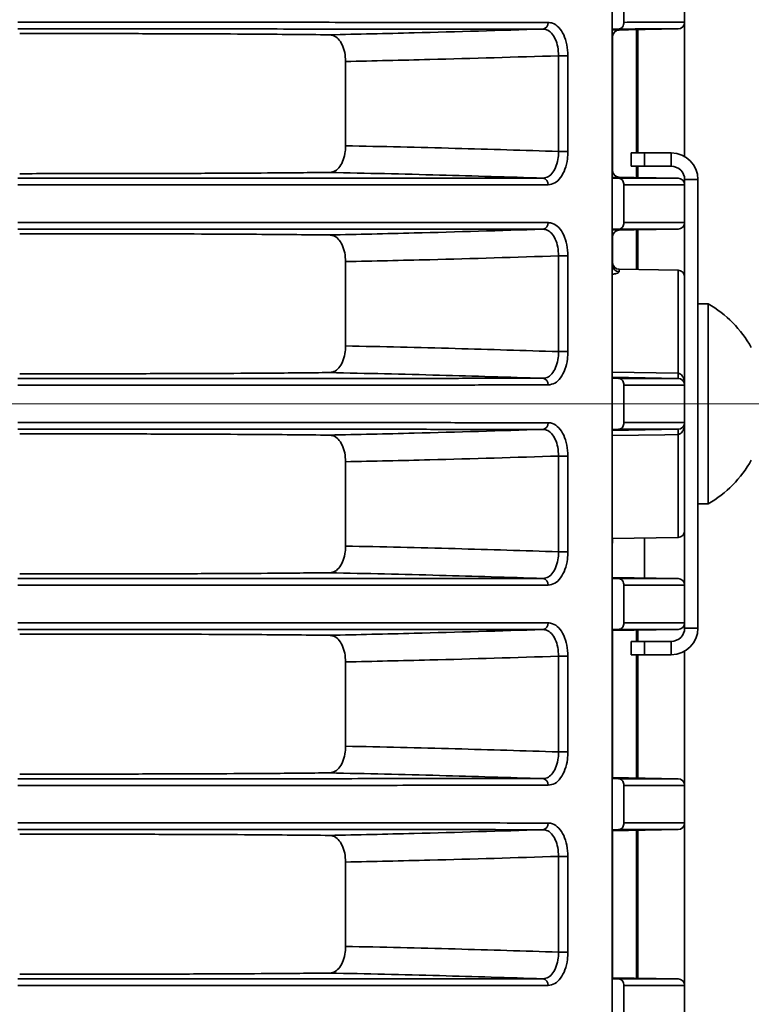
# Model space of a CAD drawing. Header units: millimetres. Extents: x 0 to 1118, y 0 to 864.
# Tile 245 of 250: x 1049 to 1056, y 491 to 501. Entities that reach past the tile are written whole.
import ezdxf

# ---------------------------------------------------------------- set-up
doc = ezdxf.new("R2010")
doc.units = ezdxf.units.MM
doc.styles.add('SLDTEXTSTYLE0', font='TXT', dxfattribs={"width": 0.605})
doc.dimstyles.new('SLDDIMSTYLE3', dxfattribs={"dimtxt": 4.233333, "dimasz": 4.572, "dimexe": 0, "dimexo": 0.0625, "dimgap": 1.058333, "dimtad": 0, "dimtih": 1, "dimtoh": 1, "dimdec": 1, "dimlfac": 4, "dimrnd": 1e-09, "dimzin": 4, "dimdsep": 46, "dimtxsty": 'SLDTEXTSTYLE0', "dimsah": 1, "dimcen": 0.09, "dimadec": 0, "dimazin": 1, "dimtfac": 1, "dimtofl": 0, "dimtmove": 0, "dimatfit": 3, "dimfxl": 1, "dimfrac": 2, "dimtolj": 1, "dimtzin": 12, "dimarcsym": 0})

# ---------------------------------------------------------------- blocks, each defined once
blk = doc.blocks.new('_D_21')
at = {"color": 7, "linetype": 'Continuous', "lineweight": 0}
for p, q in [((934.9372, 497.0242), (1079.5403, 497.0242)), ((1077.9401, 497.0242), (1077.9401, 476.8678)), ((1085.5395, 475.8977), (1084.0843, 475.8977)), ((1084.0843, 475.8977), (1084.0843, 469.4007)), ((1093.624, 475.8977), (1095.0792, 475.8977)), ((1095.0792, 475.8977), (1095.0792, 469.4007)), ((1084.0843, 469.4007), (1085.5395, 469.4007)), ((1095.0792, 469.4007), (1093.624, 469.4007)), ((1077.9401, 448.2742), (1077.9401, 468.4306)), ((934.9372, 448.2742), (1079.5403, 448.2742))]:
    blk.add_line(p, q, dxfattribs=at)
at = {"color": 7, "linetype": 'Continuous', "lineweight": 18}
for points in [[(1077.9401, 497.0242), (1077.1781, 492.4522), (1078.7021, 492.4522)], [(1077.9401, 448.2742), (1078.7021, 452.8462), (1077.1781, 452.8462)]]:
    blk.add_solid(points, dxfattribs=at)
at = {"color": 7, "linetype": 'Continuous', "lineweight": 18, "char_height": 4.23333, "attachment_point": 1, "style": 'SLDTEXTSTYLE0'}
for s, insert in [('3X', (1059.3458, 474.8578)), ('195.0', (1068.077, 474.8578)), ('7.7', (1085.5395, 474.8578))]:
    blk.add_mtext(s, dxfattribs=dict(at, insert=insert))

msp = doc.modelspace()

# ---------------------------------------------------------------- linework, layer by layer
at = {"color": 7, "linetype": 'Continuous', "lineweight": 35}
for p, q in [((1054.5332, 501.7867), (1054.5332, 445.8492)), ((1054.6434, 500.598), (1054.6434, 501.7867)), ((1055.212, 501.7867), (1055.212, 500.5981)), ((1055.212, 499.3407), (1055.212, 500.5981)), ((1055.1506, 500.5356), (1054.5332, 500.5248)), ((1054.5923, 500.5355), (1054.5332, 500.5342)), ((1054.7614, 499.3742), (1054.7614, 500.5288)), ((1054.7745, 499.3742), (1054.7745, 500.5291)), ((1054.537, 500.4635), (1054.5332, 500.4634)), ((1054.537, 500.4635), (1054.537, 499.2099)), ((1052.0339, 499.442), (1052.0339, 500.2314)), ((1054.1177, 500.2849), (1054.0303, 500.2849)), ((1054.0303, 499.3884), (1054.0303, 500.2849)), ((1054.1177, 500.2849), (1054.1177, 499.3884)), ((1054.1177, 499.3884), (1054.0303, 499.3884)), ((1054.712, 499.2492), (1054.712, 499.3742)), ((1054.712, 499.3742), (1054.837, 499.3742)), ((1054.837, 499.3742), (1054.837, 499.2492)), ((1054.837, 499.3742), (1055.087, 499.3742)), ((1055.087, 499.2492), (1055.087, 499.3742)), ((1054.537, 499.2099), (1054.5332, 499.21)), ((1054.837, 499.2492), (1054.712, 499.2492)), ((1054.7614, 499.1446), (1054.7614, 499.2492)), ((1054.7745, 499.1443), (1054.7745, 499.2492)), ((1054.837, 499.2492), (1055.087, 499.2492)), ((1054.5332, 499.1485), (1055.1506, 499.1378)), ((1054.5332, 499.1392), (1054.5923, 499.1379)), ((1055.337, 499.1242), (1055.212, 499.1242)), ((1055.212, 499.1242), (1055.212, 499.0753)), ((1055.337, 499.1242), (1055.337, 494.9242)), ((1054.6434, 498.723), (1054.6434, 499.0754)), ((1055.212, 499.0753), (1055.212, 498.7231)), ((1055.212, 498.7231), (1055.212, 498.2128)), ((1055.1506, 498.6606), (1054.5332, 498.6498)), ((1054.5923, 498.6605), (1054.5332, 498.6592)), ((1054.7614, 498.2821), (1054.7614, 498.6538)), ((1054.7745, 498.2818), (1054.7745, 498.6541)), ((1054.5332, 498.5884), (1054.537, 498.5885)), ((1054.537, 498.5885), (1054.537, 498.3234)), ((1052.0339, 497.567), (1052.0339, 498.3564)), ((1054.0303, 498.4099), (1054.1177, 498.4099)), ((1054.0303, 497.5134), (1054.0303, 498.4099)), ((1054.1177, 498.4099), (1054.1177, 497.5134)), ((1055.1506, 498.2753), (1054.5984, 498.2849)), ((1054.5984, 498.2849), (1054.5984, 498.262)), ((1055.1506, 497.3109), (1055.1506, 498.2753)), ((1055.212, 498.2128), (1055.212, 497.2003)), ((1055.432, 497.9617), (1055.337, 497.9617)), ((1055.432, 496.0867), (1055.432, 497.9617)), ((1054.0303, 497.5134), (1054.1177, 497.5134)), ((1054.5332, 497.3213), (1055.1506, 497.3109)), ((1054.5332, 497.2735), (1055.1506, 497.2628)), ((1054.5332, 497.2642), (1054.5923, 497.2629)), ((1054.6434, 496.848), (1054.6434, 497.2004)), ((1055.212, 497.2003), (1055.212, 496.8481)), ((1055.1506, 496.7856), (1054.5332, 496.7748)), ((1054.5923, 496.7855), (1054.5332, 496.7842)), ((1055.212, 496.8481), (1055.212, 495.8356)), ((1055.1506, 495.7731), (1055.1506, 496.7375)), ((1054.1177, 496.5349), (1054.0303, 496.5349)), ((1054.0303, 495.6384), (1054.0303, 496.5349)), ((1054.1177, 496.5349), (1054.1177, 495.6384)), ((1052.0339, 495.692), (1052.0339, 496.4814)), ((1055.337, 496.0867), (1055.432, 496.0867)), ((1054.5332, 495.7623), (1055.1506, 495.7731)), ((1054.837, 495.7677), (1054.837, 495.3932)), ((1055.212, 495.3253), (1055.212, 495.8356)), ((1054.5332, 495.7365), (1054.537, 495.7365)), ((1054.537, 495.7624), (1054.537, 495.7365)), ((1054.1177, 495.6384), (1054.0303, 495.6384)), ((1054.5332, 495.3985), (1055.1506, 495.3878)), ((1054.5332, 495.3892), (1054.5923, 495.3879)), ((1054.6434, 494.973), (1054.6434, 495.3254)), ((1055.212, 495.3253), (1055.212, 494.9731)), ((1055.212, 494.9731), (1055.212, 494.9242)), ((1055.1506, 494.9106), (1054.5332, 494.8998)), ((1054.5923, 494.9105), (1054.5332, 494.9092)), ((1054.537, 494.8999), (1054.537, 493.5235)), ((1054.7614, 494.7992), (1054.7614, 494.9038)), ((1054.7745, 494.7992), (1054.7745, 494.9041)), ((1055.212, 494.9242), (1055.337, 494.9242)), ((1054.712, 494.6742), (1054.712, 494.7992)), ((1054.712, 494.7992), (1054.837, 494.7992)), ((1054.837, 494.7992), (1054.837, 494.6742)), ((1055.087, 494.7992), (1054.837, 494.7992)), ((1055.087, 494.6742), (1055.087, 494.7992)), ((1054.0303, 494.6599), (1054.1177, 494.6599)), ((1054.0303, 493.7634), (1054.0303, 494.6599)), ((1054.1177, 494.6599), (1054.1177, 493.7634)), ((1054.837, 494.6742), (1054.712, 494.6742)), ((1054.7614, 493.5196), (1054.7614, 494.6742)), ((1054.7745, 493.5193), (1054.7745, 494.6742)), ((1055.087, 494.6742), (1054.837, 494.6742)), ((1055.212, 493.4503), (1055.212, 494.7077)), ((1052.0339, 493.817), (1052.0339, 494.6064)), ((1054.0303, 493.7634), (1054.1177, 493.7634)), ((1054.5332, 493.5235), (1055.1506, 493.5128)), ((1054.5332, 493.5142), (1054.5923, 493.5129)), ((1054.6434, 493.098), (1054.6434, 493.4504)), ((1055.212, 493.4503), (1055.212, 493.0981)), ((1055.212, 491.5753), (1055.212, 493.0981)), ((1055.1506, 493.0356), (1054.5332, 493.0248)), ((1054.5923, 493.0355), (1054.5332, 493.0342)), ((1054.537, 493.0249), (1054.537, 491.6485)), ((1054.7614, 491.6446), (1054.7614, 493.0288)), ((1054.7745, 491.6443), (1054.7745, 493.0291)), ((1052.0339, 491.942), (1052.0339, 492.7314)), ((1054.0303, 492.7849), (1054.1177, 492.7849)), ((1054.0303, 491.8884), (1054.0303, 492.7849)), ((1054.1177, 492.7849), (1054.1177, 491.8884)), ((1054.0303, 491.8884), (1054.1177, 491.8884)), ((1054.5332, 491.6485), (1055.1506, 491.6378)), ((1054.5332, 491.6392), (1054.5923, 491.6379)), ((1054.6434, 491.223), (1054.6434, 491.5754)), ((1055.212, 491.5753), (1055.212, 491.2231))]:
    msp.add_line(p, q, dxfattribs=at)
at = {"color": 7, "linetype": 'Continuous', "lineweight": 35, "flags": 128}
for points in [[(1055.1506, 496.7375), (1055.0257, 496.7354), (1054.5332, 496.7271)], [(1054.5332, 495.7149), (1054.5359, 495.7245), (1054.537, 495.7365)]]:
    msp.add_lwpolyline(points, dxfattribs=at)
at = {"color": 7, "linetype": 'Continuous', "lineweight": 35}
for centre, radius, start, end in [((1053.8756, 500.5919), 0.0577, 279.0857, 5.47862), ((1055.1495, 500.5981), 0.0625, 271, 0), ((1054.5995, 500.4635), 0.0625, 91, 180), ((1055.087, 499.1242), 0.25, 0, 90), ((1054.5995, 499.2099), 0.0625, 180, 269), ((1055.087, 499.1242), 0.125, 0, 90), ((1053.8756, 499.0815), 0.0577, 354.52138, 80.9143), ((1055.1495, 499.0753), 0.0625, 0, 89), ((1053.8756, 498.7169), 0.0577, 279.0857, 5.47862), ((1055.1495, 498.7231), 0.0625, 271, 0), ((1054.5995, 498.5885), 0.0625, 91, 180), ((1054.5995, 498.3474), 0.0625, 180, 269), ((1054.599, 498.3239), 0.0619, 180.51784, 269.53264), ((1055.1495, 498.2128), 0.0625, 0, 89), ((1054.8933, 497.0242), 1.0812, 29.2162, 60.11785), ((1053.8756, 497.2065), 0.0577, 354.52138, 80.9143), ((1055.9414, 497.2869), 0.7912, 178.25558, 181.74442), ((1055.1495, 497.2003), 0.0625, 0, 89), ((1053.8756, 496.8419), 0.0577, 279.0857, 5.47862), ((1055.9414, 496.7615), 0.7912, 178.25558, 181.74442), ((1055.1495, 496.8481), 0.0625, 271, 0), ((1054.8933, 497.0242), 1.0813, 299.88215, 330.7838), ((1055.1495, 495.8356), 0.0625, 271, 0), ((1053.8756, 495.3315), 0.0577, 354.52138, 80.9143), ((1055.1495, 495.3253), 0.0625, 0, 89), ((1053.8756, 494.9669), 0.0577, 279.0857, 5.47862), ((1055.1495, 494.9731), 0.0625, 271, 0), ((1055.087, 494.9242), 0.125, 270, 0), ((1055.087, 494.9242), 0.25, 270, 0), ((1053.8756, 493.4565), 0.0577, 354.52138, 80.9143), ((1055.1495, 493.4503), 0.0625, 0, 89), ((1053.8756, 493.0919), 0.0577, 279.0857, 5.47862), ((1055.1495, 493.0981), 0.0625, 271, 0), ((1053.8756, 491.5815), 0.0577, 354.52138, 80.9143), ((1055.1495, 491.5753), 0.0625, 360, 89)]:
    msp.add_arc(centre, radius, start, end, dxfattribs=at)
for points, knots in [([(1048.962, 500.5981), (1049.3011, 500.5981), (1049.9886, 500.5981), (1050.9948, 500.5981), (1051.9613, 500.598), (1052.7679, 500.5979), (1053.4309, 500.5977), (1053.7647, 500.5975), (1053.933, 500.5974)], [0, 0, 0, 0, 0.176962, 0.35883, 0.539613, 0.725638, 0.861726, 1, 1, 1, 1]), ([(1053.933, 500.5974), (1053.947, 500.5959), (1053.9822, 500.5921), (1054.0344, 500.5549), (1054.0807, 500.4843), (1054.1118, 500.3905), (1054.1157, 500.3201), (1054.1177, 500.2849)], [0, 0, 0, 0, 0.141134, 0.356492, 0.571563, 0.786006, 1, 1, 1, 1]), ([(1054.5923, 500.5355), (1054.5982, 500.5364), (1054.6101, 500.5381), (1054.6257, 500.5495), (1054.6372, 500.5659), (1054.6427, 500.5832), (1054.6432, 500.5941), (1054.6434, 500.598)], [0, 0, 0, 0, 0.221869, 0.443802, 0.663872, 0.880404, 1, 1, 1, 1]), ([(1054.6434, 500.598), (1054.6829, 500.598), (1054.862, 500.5981), (1055.0579, 500.5981), (1055.1914, 500.5981), (1055.2053, 500.5981), (1055.212, 500.5981)], [0, 0, 0, 0, 0.1093754, 0.4959565, 0.7531419, 1, 1, 1, 1]), ([(1053.8847, 500.535), (1053.7193, 500.5351), (1053.3885, 500.5352), (1052.7363, 500.5354), (1051.9359, 500.5355), (1050.984, 500.5356), (1049.9832, 500.5356), (1049.302, 500.5356), (1048.962, 500.5356), (1048.962, 500.5356)], [0, 0, 0, 0, 0.137189, 0.274379, 0.45778, 0.641182, 0.82059, 0.999997, 1, 1, 1, 1]), ([(1051.885, 500.4813), (1051.6523, 500.4836), (1051.2767, 500.4874), (1050.6157, 500.4904), (1049.8959, 500.4926), (1049.3305, 500.4929), (1048.9795, 500.4931)], [0, 0, 0, 0, 0.304859, 0.492085, 0.684741, 1, 1, 1, 1]), ([(1051.885, 500.4813), (1052.1488, 500.4871), (1052.8155, 500.5018), (1053.4819, 500.5225), (1053.8847, 500.535)], [0, 0, 0, 0, 0.39555, 1, 1, 1, 1]), ([(1052.0339, 500.2314), (1052.0323, 500.2595), (1052.0291, 500.3157), (1052.0042, 500.3906), (1051.9668, 500.4471), (1051.9246, 500.4767), (1051.8961, 500.48), (1051.885, 500.4813)], [0, 0, 0, 0, 0.215877, 0.431756, 0.647527, 0.862942, 1, 1, 1, 1]), ([(1054.0303, 500.2849), (1054.0289, 500.3131), (1054.0261, 500.3693), (1054.0021, 500.4443), (1053.9656, 500.5009), (1053.9241, 500.5307), (1053.8959, 500.5338), (1053.8847, 500.535)], [0, 0, 0, 0, 0.215032, 0.430055, 0.644976, 0.859537, 1, 1, 1, 1]), ([(1055.1506, 500.5356), (1055.1506, 500.5356), (1055.1506, 500.5356), (1055.127, 500.5356), (1054.9994, 500.5356), (1054.8051, 500.5356), (1054.6298, 500.5355), (1054.5923, 500.5355)], [0, 0, 0, 0, 0.0000057, 0.2479024, 0.5061761, 0.8943954, 1, 1, 1, 1]), ([(1054.0303, 500.2849), (1053.6278, 500.2725), (1052.9624, 500.2519), (1052.2968, 500.2372), (1052.0339, 500.2314)], [0, 0, 0, 0, 0.604849, 1, 1, 1, 1]), ([(1051.885, 499.1921), (1051.9025, 499.1951), (1051.9373, 499.201), (1051.9819, 499.2445), (1052.0147, 499.3082), (1052.0315, 499.3781), (1052.0332, 499.424), (1052.0339, 499.442)], [0, 0, 0, 0, 0.215427, 0.430867, 0.646097, 0.861632, 1, 1, 1, 1]), ([(1052.0339, 499.442), (1052.3767, 499.4344), (1053.0423, 499.4196), (1053.7077, 499.3986), (1054.0303, 499.3884)], [0, 0, 0, 0, 0.515171, 1, 1, 1, 1]), ([(1053.8847, 499.1384), (1053.9018, 499.1412), (1053.9359, 499.1467), (1053.9795, 499.1897), (1054.0117, 499.253), (1054.0282, 499.3233), (1054.0297, 499.3699), (1054.0303, 499.3884)], [0, 0, 0, 0, 0.214295, 0.428548, 0.642846, 0.857571, 1, 1, 1, 1]), ([(1054.1177, 499.3884), (1054.1168, 499.3652), (1054.1146, 499.3069), (1054.093, 499.219), (1054.052, 499.1399), (1053.9969, 499.0863), (1053.9543, 499.0794), (1053.933, 499.076)], [0, 0, 0, 0, 0.141717, 0.35566, 0.569846, 0.784702, 1, 1, 1, 1]), ([(1051.885, 499.1921), (1051.6999, 499.1902), (1051.3742, 499.1868), (1050.7891, 499.1837), (1050.2168, 499.1817), (1049.6055, 499.1806), (1049.1901, 499.1804), (1048.9795, 499.1803)], [0, 0, 0, 0, 0.246567, 0.433599, 0.626055, 0.810433, 1, 1, 1, 1]), ([(1053.8847, 499.1384), (1053.5616, 499.1486), (1052.8953, 499.1697), (1052.2285, 499.1845), (1051.885, 499.1921)], [0, 0, 0, 0, 0.4848, 1, 1, 1, 1]), ([(1048.962, 499.1378), (1048.962, 499.1378), (1049.302, 499.1378), (1049.9832, 499.1378), (1050.984, 499.1378), (1051.9359, 499.1379), (1052.7363, 499.138), (1053.3885, 499.1382), (1053.7193, 499.1383), (1053.8847, 499.1384)], [0, 0, 0, 0, 0.000003, 0.17941, 0.358818, 0.54222, 0.725621, 0.862811, 1, 1, 1, 1]), ([(1054.6434, 499.0754), (1054.6428, 499.0823), (1054.6417, 499.0962), (1054.633, 499.1147), (1054.62, 499.1289), (1054.6057, 499.1365), (1054.5961, 499.1375), (1054.5923, 499.1379)], [0, 0, 0, 0, 0.2129082, 0.425763, 0.6401537, 0.8578794, 1, 1, 1, 1]), ([(1054.5923, 499.1379), (1054.6298, 499.1379), (1054.8051, 499.1378), (1054.9994, 499.1378), (1055.127, 499.1378), (1055.1506, 499.1378), (1055.1506, 499.1378), (1055.1506, 499.1378)], [0, 0, 0, 0, 0.105605, 0.493824, 0.752098, 0.999994, 1, 1, 1, 1]), ([(1053.933, 499.076), (1053.7675, 499.0759), (1053.4339, 499.0757), (1052.7789, 499.0755), (1051.9704, 499.0754), (1051.0131, 499.0753), (1049.9981, 499.0753), (1049.3105, 499.0753), (1048.962, 499.0753)], [0, 0, 0, 0, 0.136087, 0.274362, 0.455144, 0.64117, 0.818132, 1, 1, 1, 1]), ([(1055.212, 499.0753), (1055.2053, 499.0753), (1055.1914, 499.0753), (1055.0579, 499.0753), (1054.862, 499.0753), (1054.6829, 499.0754), (1054.6434, 499.0754)], [0, 0, 0, 0, 0.246858, 0.504044, 0.890625, 1, 1, 1, 1]), ([(1048.962, 498.7231), (1049.3011, 498.7231), (1049.9886, 498.7231), (1050.9948, 498.7231), (1051.9613, 498.723), (1052.7679, 498.7229), (1053.4309, 498.7227), (1053.7647, 498.7225), (1053.933, 498.7224)], [0, 0, 0, 0, 0.176962, 0.35883, 0.539613, 0.725638, 0.861726, 1, 1, 1, 1]), ([(1053.933, 498.7224), (1053.947, 498.7209), (1053.9822, 498.7171), (1054.0344, 498.6799), (1054.0807, 498.6093), (1054.1118, 498.5155), (1054.1157, 498.4451), (1054.1177, 498.4099)], [0, 0, 0, 0, 0.141134, 0.356492, 0.571563, 0.786006, 1, 1, 1, 1]), ([(1054.5923, 498.6605), (1054.5982, 498.6614), (1054.6101, 498.6631), (1054.6257, 498.6745), (1054.6372, 498.6909), (1054.6427, 498.7082), (1054.6432, 498.7191), (1054.6434, 498.723)], [0, 0, 0, 0, 0.221869, 0.443802, 0.663872, 0.880404, 1, 1, 1, 1]), ([(1054.6434, 498.723), (1054.6829, 498.723), (1054.862, 498.7231), (1055.0579, 498.7231), (1055.1914, 498.7231), (1055.2053, 498.7231), (1055.212, 498.7231)], [0, 0, 0, 0, 0.1093754, 0.4959565, 0.7531419, 1, 1, 1, 1]), ([(1053.8847, 498.66), (1053.7193, 498.6601), (1053.3885, 498.6602), (1052.7363, 498.6604), (1051.9359, 498.6605), (1050.984, 498.6606), (1049.9832, 498.6606), (1049.302, 498.6606), (1048.962, 498.6606), (1048.962, 498.6606)], [0, 0, 0, 0, 0.137189, 0.274379, 0.45778, 0.641182, 0.82059, 0.999997, 1, 1, 1, 1]), ([(1051.885, 498.6063), (1052.1488, 498.6121), (1052.8155, 498.6268), (1053.4819, 498.6475), (1053.8847, 498.66)], [0, 0, 0, 0, 0.39555, 1, 1, 1, 1]), ([(1054.0303, 498.4099), (1054.0289, 498.4381), (1054.0261, 498.4943), (1054.0021, 498.5693), (1053.9656, 498.6259), (1053.9241, 498.6557), (1053.8959, 498.6588), (1053.8847, 498.66)], [0, 0, 0, 0, 0.215032, 0.430055, 0.644976, 0.859537, 1, 1, 1, 1]), ([(1055.1506, 498.6606), (1055.1506, 498.6606), (1055.1506, 498.6606), (1055.127, 498.6606), (1054.9994, 498.6606), (1054.8051, 498.6606), (1054.6298, 498.6605), (1054.5923, 498.6605)], [0, 0, 0, 0, 0.000006, 0.247902, 0.506176, 0.894395, 1, 1, 1, 1]), ([(1051.885, 498.6063), (1051.6523, 498.6086), (1051.2767, 498.6124), (1050.6157, 498.6154), (1049.8959, 498.6176), (1049.3305, 498.6179), (1048.9795, 498.6181)], [0, 0, 0, 0, 0.304859, 0.492085, 0.684741, 1, 1, 1, 1]), ([(1052.0339, 498.3564), (1052.0323, 498.3845), (1052.0291, 498.4407), (1052.0042, 498.5156), (1051.9668, 498.5721), (1051.9246, 498.6017), (1051.8961, 498.605), (1051.885, 498.6063)], [0, 0, 0, 0, 0.215877, 0.431756, 0.647527, 0.862942, 1, 1, 1, 1]), ([(1054.0303, 498.4099), (1053.6278, 498.3975), (1052.9624, 498.3769), (1052.2968, 498.3622), (1052.0339, 498.3564)], [0, 0, 0, 0, 0.604849, 1, 1, 1, 1]), ([(1054.5332, 498.3145), (1054.5333, 498.3145), (1054.5369, 498.3175), (1054.537, 498.3204), (1054.537, 498.3234)], [0, 0, 0, 0, 0.016582, 1, 1, 1, 1]), ([(1054.5332, 498.2385), (1054.5346, 498.2386), (1054.5494, 498.2398), (1054.5712, 498.2453), (1054.5942, 498.2536), (1054.597, 498.2592), (1054.5984, 498.262)], [0, 0, 0, 0, 0.033736, 0.360021, 0.681653, 1, 1, 1, 1]), ([(1051.885, 497.3171), (1051.9025, 497.3201), (1051.9373, 497.326), (1051.9819, 497.3695), (1052.0147, 497.4332), (1052.0315, 497.5031), (1052.0332, 497.549), (1052.0339, 497.567)], [0, 0, 0, 0, 0.215427, 0.430867, 0.646097, 0.861632, 1, 1, 1, 1]), ([(1052.0339, 497.567), (1052.3767, 497.5594), (1053.0423, 497.5446), (1053.7077, 497.5236), (1054.0303, 497.5134)], [0, 0, 0, 0, 0.515171, 1, 1, 1, 1]), ([(1053.8847, 497.2634), (1053.9018, 497.2662), (1053.9359, 497.2717), (1053.9795, 497.3147), (1054.0117, 497.378), (1054.0282, 497.4483), (1054.0297, 497.4949), (1054.0303, 497.5134)], [0, 0, 0, 0, 0.214295, 0.428548, 0.642846, 0.857571, 1, 1, 1, 1]), ([(1054.1177, 497.5134), (1054.1168, 497.4902), (1054.1146, 497.4319), (1054.093, 497.344), (1054.052, 497.2649), (1053.9969, 497.2113), (1053.9543, 497.2044), (1053.933, 497.201)], [0, 0, 0, 0, 0.141717, 0.35566, 0.569846, 0.784702, 1, 1, 1, 1]), ([(1048.962, 497.2628), (1048.962, 497.2628), (1049.302, 497.2628), (1049.9832, 497.2628), (1050.984, 497.2628), (1051.9359, 497.2629), (1052.7363, 497.263), (1053.3885, 497.2632), (1053.7193, 497.2633), (1053.8847, 497.2634)], [0, 0, 0, 0, 0.000003, 0.17941, 0.358818, 0.54222, 0.725621, 0.862811, 1, 1, 1, 1]), ([(1051.885, 497.3171), (1051.6999, 497.3152), (1051.3742, 497.3118), (1050.7891, 497.3087), (1050.2168, 497.3067), (1049.6055, 497.3056), (1049.1901, 497.3054), (1048.9795, 497.3053)], [0, 0, 0, 0, 0.246567, 0.433599, 0.626055, 0.810433, 1, 1, 1, 1]), ([(1053.8847, 497.2634), (1053.5616, 497.2736), (1052.8953, 497.2947), (1052.2285, 497.3095), (1051.885, 497.3171)], [0, 0, 0, 0, 0.4848004, 1, 1, 1, 1]), ([(1054.6434, 497.2004), (1054.6428, 497.2073), (1054.6417, 497.2212), (1054.633, 497.2397), (1054.62, 497.2539), (1054.6057, 497.2615), (1054.5961, 497.2625), (1054.5923, 497.2629)], [0, 0, 0, 0, 0.212908, 0.425763, 0.640154, 0.857879, 1, 1, 1, 1]), ([(1054.5923, 497.2629), (1054.6298, 497.2629), (1054.8051, 497.2628), (1054.9994, 497.2628), (1055.127, 497.2628), (1055.1506, 497.2628), (1055.1506, 497.2628), (1055.1506, 497.2628)], [0, 0, 0, 0, 0.105605, 0.493824, 0.752098, 0.999994, 1, 1, 1, 1]), ([(1055.1506, 497.3109), (1055.1517, 497.3109), (1055.1574, 497.3105), (1055.1653, 497.308), (1055.1779, 497.3004), (1055.1921, 497.2848), (1055.2018, 497.2639), (1055.21, 497.2352), (1055.212, 497.2154), (1055.212, 497.2006), (1055.212, 497.2003)], [0, 0, 0, 0, 0.022852, 0.118417, 0.169102, 0.332336, 0.561724, 0.670439, 0.992137, 1, 1, 1, 1]), ([(1053.933, 497.201), (1053.7675, 497.2009), (1053.4339, 497.2007), (1052.7789, 497.2005), (1051.9704, 497.2004), (1051.0131, 497.2003), (1049.9981, 497.2003), (1049.3105, 497.2003), (1048.962, 497.2003)], [0, 0, 0, 0, 0.136087, 0.274362, 0.455144, 0.64117, 0.818132, 1, 1, 1, 1]), ([(1055.212, 497.2003), (1055.2053, 497.2003), (1055.1914, 497.2003), (1055.0579, 497.2003), (1054.862, 497.2003), (1054.6829, 497.2004), (1054.6434, 497.2004)], [0, 0, 0, 0, 0.246858, 0.504044, 0.890625, 1, 1, 1, 1]), ([(1048.962, 496.8481), (1049.3011, 496.8481), (1049.9886, 496.8481), (1050.9948, 496.8481), (1051.9613, 496.848), (1052.7679, 496.8479), (1053.4309, 496.8477), (1053.7647, 496.8475), (1053.933, 496.8474)], [0, 0, 0, 0, 0.176962, 0.35883, 0.539613, 0.725638, 0.861726, 1, 1, 1, 1]), ([(1053.8847, 496.785), (1053.7193, 496.7851), (1053.3885, 496.7852), (1052.7363, 496.7854), (1051.9359, 496.7855), (1050.984, 496.7856), (1049.9832, 496.7856), (1049.302, 496.7856), (1048.962, 496.7856), (1048.962, 496.7856)], [0, 0, 0, 0, 0.137189, 0.274379, 0.45778, 0.641182, 0.82059, 0.999997, 1, 1, 1, 1]), ([(1051.885, 496.7313), (1052.1488, 496.7371), (1052.8155, 496.7518), (1053.4819, 496.7725), (1053.8847, 496.785)], [0, 0, 0, 0, 0.39555, 1, 1, 1, 1]), ([(1054.0303, 496.5349), (1054.0289, 496.5631), (1054.0261, 496.6193), (1054.0021, 496.6943), (1053.9656, 496.7509), (1053.9241, 496.7807), (1053.8959, 496.7838), (1053.8847, 496.785)], [0, 0, 0, 0, 0.215032, 0.430055, 0.644976, 0.859537, 1, 1, 1, 1]), ([(1053.933, 496.8474), (1053.947, 496.8459), (1053.9822, 496.8421), (1054.0344, 496.8049), (1054.0807, 496.7343), (1054.1118, 496.6405), (1054.1157, 496.5701), (1054.1177, 496.5349)], [0, 0, 0, 0, 0.141134, 0.356492, 0.571563, 0.786006, 1, 1, 1, 1]), ([(1054.5923, 496.7855), (1054.5982, 496.7864), (1054.6101, 496.7881), (1054.6257, 496.7995), (1054.6372, 496.8159), (1054.6427, 496.8332), (1054.6432, 496.8441), (1054.6434, 496.848)], [0, 0, 0, 0, 0.221869, 0.443802, 0.663872, 0.880404, 1, 1, 1, 1]), ([(1055.1506, 496.7856), (1055.1506, 496.7856), (1055.1506, 496.7856), (1055.127, 496.7856), (1054.9994, 496.7856), (1054.8051, 496.7856), (1054.6298, 496.7855), (1054.5923, 496.7855)], [0, 0, 0, 0, 0.000006, 0.247902, 0.506176, 0.894395, 1, 1, 1, 1]), ([(1054.6434, 496.848), (1054.6829, 496.848), (1054.862, 496.8481), (1055.0579, 496.8481), (1055.1914, 496.8481), (1055.2053, 496.8481), (1055.212, 496.8481)], [0, 0, 0, 0, 0.109375, 0.495956, 0.753142, 1, 1, 1, 1]), ([(1055.212, 496.8481), (1055.212, 496.8478), (1055.212, 496.833), (1055.21, 496.8132), (1055.2018, 496.7845), (1055.1921, 496.7636), (1055.1779, 496.748), (1055.1653, 496.7404), (1055.1574, 496.7378), (1055.1517, 496.7375), (1055.1506, 496.7375)], [0, 0, 0, 0, 0.007863, 0.329561, 0.438276, 0.667664, 0.830898, 0.881583, 0.977148, 1, 1, 1, 1]), ([(1051.885, 496.7313), (1051.6523, 496.7336), (1051.2767, 496.7374), (1050.6157, 496.7404), (1049.8959, 496.7426), (1049.3305, 496.7429), (1048.9795, 496.7431)], [0, 0, 0, 0, 0.304859, 0.492085, 0.684741, 1, 1, 1, 1]), ([(1052.0339, 496.4814), (1052.0323, 496.5095), (1052.0291, 496.5657), (1052.0042, 496.6406), (1051.9668, 496.6971), (1051.9246, 496.7267), (1051.8961, 496.73), (1051.885, 496.7313)], [0, 0, 0, 0, 0.215877, 0.431756, 0.647527, 0.862942, 1, 1, 1, 1]), ([(1054.0303, 496.5349), (1053.6278, 496.5225), (1052.9624, 496.5019), (1052.2968, 496.4872), (1052.0339, 496.4814)], [0, 0, 0, 0, 0.604849, 1, 1, 1, 1]), ([(1051.885, 495.4421), (1051.9025, 495.4451), (1051.9373, 495.451), (1051.9819, 495.4945), (1052.0147, 495.5582), (1052.0315, 495.6281), (1052.0332, 495.674), (1052.0339, 495.692)], [0, 0, 0, 0, 0.215427, 0.430867, 0.646097, 0.861632, 1, 1, 1, 1]), ([(1052.0339, 495.692), (1052.3767, 495.6844), (1053.0423, 495.6696), (1053.7077, 495.6486), (1054.0303, 495.6384)], [0, 0, 0, 0, 0.515171, 1, 1, 1, 1]), ([(1053.8847, 495.3884), (1053.9018, 495.3912), (1053.9359, 495.3967), (1053.9795, 495.4397), (1054.0117, 495.503), (1054.0282, 495.5733), (1054.0297, 495.6199), (1054.0303, 495.6384)], [0, 0, 0, 0, 0.214295, 0.428548, 0.642846, 0.857571, 1, 1, 1, 1]), ([(1054.1177, 495.6384), (1054.1168, 495.6152), (1054.1146, 495.5569), (1054.093, 495.469), (1054.052, 495.3899), (1053.9969, 495.3363), (1053.9543, 495.3294), (1053.933, 495.326)], [0, 0, 0, 0, 0.141717, 0.35566, 0.569846, 0.784702, 1, 1, 1, 1]), ([(1051.885, 495.4421), (1051.6999, 495.4402), (1051.3742, 495.4368), (1050.7891, 495.4337), (1050.2168, 495.4317), (1049.6055, 495.4306), (1049.1901, 495.4304), (1048.9795, 495.4303)], [0, 0, 0, 0, 0.246567, 0.433599, 0.626055, 0.810433, 1, 1, 1, 1]), ([(1053.8847, 495.3884), (1053.5616, 495.3986), (1052.8953, 495.4197), (1052.2285, 495.4345), (1051.885, 495.4421)], [0, 0, 0, 0, 0.4848, 1, 1, 1, 1]), ([(1048.962, 495.3878), (1048.962, 495.3878), (1049.302, 495.3878), (1049.9832, 495.3878), (1050.984, 495.3878), (1051.9359, 495.3879), (1052.7363, 495.388), (1053.3885, 495.3882), (1053.7193, 495.3883), (1053.8847, 495.3884)], [0, 0, 0, 0, 0.000003, 0.17941, 0.358818, 0.54222, 0.725621, 0.862811, 1, 1, 1, 1]), ([(1053.933, 495.326), (1053.7675, 495.3259), (1053.4339, 495.3257), (1052.7789, 495.3255), (1051.9704, 495.3254), (1051.0131, 495.3253), (1049.9981, 495.3253), (1049.3105, 495.3253), (1048.962, 495.3253)], [0, 0, 0, 0, 0.136087, 0.274362, 0.455144, 0.64117, 0.818132, 1, 1, 1, 1]), ([(1054.6434, 495.3254), (1054.6428, 495.3323), (1054.6417, 495.3462), (1054.633, 495.3647), (1054.62, 495.3789), (1054.6057, 495.3865), (1054.5961, 495.3875), (1054.5923, 495.3879)], [0, 0, 0, 0, 0.212908, 0.425763, 0.640154, 0.857879, 1, 1, 1, 1]), ([(1054.5923, 495.3879), (1054.6298, 495.3879), (1054.8051, 495.3878), (1054.9994, 495.3878), (1055.127, 495.3878), (1055.1506, 495.3878), (1055.1506, 495.3878), (1055.1506, 495.3878)], [0, 0, 0, 0, 0.105605, 0.493824, 0.752098, 0.999994, 1, 1, 1, 1]), ([(1055.212, 495.3253), (1055.2053, 495.3253), (1055.1914, 495.3253), (1055.0579, 495.3253), (1054.862, 495.3253), (1054.6829, 495.3254), (1054.6434, 495.3254)], [0, 0, 0, 0, 0.2468581, 0.5040435, 0.8906246, 1, 1, 1, 1]), ([(1048.962, 494.9731), (1049.3011, 494.9731), (1049.9886, 494.9731), (1050.9948, 494.9731), (1051.9613, 494.973), (1052.7679, 494.9729), (1053.4309, 494.9727), (1053.7647, 494.9725), (1053.933, 494.9724)], [0, 0, 0, 0, 0.176962, 0.35883, 0.539613, 0.725638, 0.861726, 1, 1, 1, 1]), ([(1053.933, 494.9724), (1053.947, 494.9709), (1053.9822, 494.9671), (1054.0344, 494.9299), (1054.0807, 494.8593), (1054.1118, 494.7655), (1054.1157, 494.6951), (1054.1177, 494.6599)], [0, 0, 0, 0, 0.141134, 0.356492, 0.571563, 0.786006, 1, 1, 1, 1]), ([(1054.5923, 494.9105), (1054.5982, 494.9114), (1054.6101, 494.9131), (1054.6257, 494.9245), (1054.6372, 494.9409), (1054.6427, 494.9582), (1054.6432, 494.9691), (1054.6434, 494.973)], [0, 0, 0, 0, 0.221869, 0.443802, 0.663872, 0.880404, 1, 1, 1, 1]), ([(1054.6434, 494.973), (1054.6829, 494.973), (1054.862, 494.9731), (1055.0579, 494.9731), (1055.1914, 494.9731), (1055.2053, 494.9731), (1055.212, 494.9731)], [0, 0, 0, 0, 0.109375, 0.495956, 0.753142, 1, 1, 1, 1]), ([(1053.8847, 494.91), (1053.7193, 494.9101), (1053.3885, 494.9102), (1052.7363, 494.9104), (1051.9359, 494.9105), (1050.984, 494.9106), (1049.9832, 494.9106), (1049.302, 494.9106), (1048.962, 494.9106), (1048.962, 494.9106)], [0, 0, 0, 0, 0.137189, 0.274379, 0.45778, 0.641182, 0.82059, 0.999997, 1, 1, 1, 1]), ([(1051.885, 494.8563), (1051.6523, 494.8586), (1051.2767, 494.8624), (1050.6157, 494.8654), (1049.8959, 494.8676), (1049.3305, 494.8679), (1048.9795, 494.8681)], [0, 0, 0, 0, 0.3048586, 0.4920852, 0.6847415, 1, 1, 1, 1]), ([(1051.885, 494.8563), (1052.1488, 494.8621), (1052.8155, 494.8768), (1053.4819, 494.8975), (1053.8847, 494.91)], [0, 0, 0, 0, 0.39555, 1, 1, 1, 1]), ([(1052.0339, 494.6064), (1052.0323, 494.6345), (1052.0291, 494.6907), (1052.0042, 494.7656), (1051.9668, 494.8221), (1051.9246, 494.8517), (1051.8961, 494.855), (1051.885, 494.8563)], [0, 0, 0, 0, 0.215877, 0.431756, 0.647527, 0.862942, 1, 1, 1, 1]), ([(1054.0303, 494.6599), (1054.0289, 494.6881), (1054.0261, 494.7443), (1054.0021, 494.8193), (1053.9656, 494.8759), (1053.9241, 494.9057), (1053.8959, 494.9088), (1053.8847, 494.91)], [0, 0, 0, 0, 0.215032, 0.430055, 0.644976, 0.859537, 1, 1, 1, 1]), ([(1055.1506, 494.9106), (1055.1506, 494.9106), (1055.1506, 494.9106), (1055.127, 494.9106), (1054.9994, 494.9106), (1054.8051, 494.9106), (1054.6298, 494.9105), (1054.5923, 494.9105)], [0, 0, 0, 0, 0.0000057, 0.2479024, 0.5061761, 0.8943954, 1, 1, 1, 1]), ([(1054.0303, 494.6599), (1053.6278, 494.6475), (1052.9624, 494.6269), (1052.2968, 494.6122), (1052.0339, 494.6064)], [0, 0, 0, 0, 0.604849, 1, 1, 1, 1]), ([(1051.885, 493.5671), (1051.9025, 493.5701), (1051.9373, 493.576), (1051.9819, 493.6195), (1052.0147, 493.6832), (1052.0315, 493.7531), (1052.0332, 493.799), (1052.0339, 493.817)], [0, 0, 0, 0, 0.215427, 0.430867, 0.646097, 0.861632, 1, 1, 1, 1]), ([(1052.0339, 493.817), (1052.3767, 493.8094), (1053.0423, 493.7946), (1053.7077, 493.7736), (1054.0303, 493.7634)], [0, 0, 0, 0, 0.515171, 1, 1, 1, 1]), ([(1053.8847, 493.5134), (1053.9018, 493.5162), (1053.9359, 493.5217), (1053.9795, 493.5647), (1054.0117, 493.628), (1054.0282, 493.6983), (1054.0297, 493.7449), (1054.0303, 493.7634)], [0, 0, 0, 0, 0.214295, 0.428548, 0.642846, 0.857571, 1, 1, 1, 1]), ([(1054.1177, 493.7634), (1054.1168, 493.7402), (1054.1146, 493.6819), (1054.093, 493.594), (1054.052, 493.5149), (1053.9969, 493.4613), (1053.9543, 493.4544), (1053.933, 493.451)], [0, 0, 0, 0, 0.141717, 0.35566, 0.569846, 0.784702, 1, 1, 1, 1]), ([(1051.885, 493.5671), (1051.6999, 493.5652), (1051.3742, 493.5618), (1050.7891, 493.5587), (1050.2168, 493.5567), (1049.6055, 493.5556), (1049.1901, 493.5554), (1048.9795, 493.5553)], [0, 0, 0, 0, 0.2465674, 0.4335992, 0.6260551, 0.8104331, 1, 1, 1, 1]), ([(1053.8847, 493.5134), (1053.5616, 493.5236), (1052.8953, 493.5447), (1052.2285, 493.5595), (1051.885, 493.5671)], [0, 0, 0, 0, 0.4848, 1, 1, 1, 1]), ([(1048.962, 493.5128), (1048.962, 493.5128), (1049.302, 493.5128), (1049.9832, 493.5128), (1050.984, 493.5128), (1051.9359, 493.5129), (1052.7363, 493.513), (1053.3885, 493.5132), (1053.7193, 493.5133), (1053.8847, 493.5134)], [0, 0, 0, 0, 0.000003, 0.17941, 0.358818, 0.54222, 0.725621, 0.862811, 1, 1, 1, 1]), ([(1054.6434, 493.4504), (1054.6428, 493.4573), (1054.6417, 493.4712), (1054.633, 493.4897), (1054.62, 493.5039), (1054.6057, 493.5115), (1054.5961, 493.5125), (1054.5923, 493.5129)], [0, 0, 0, 0, 0.2129082, 0.425763, 0.6401537, 0.8578794, 1, 1, 1, 1]), ([(1054.5923, 493.5129), (1054.6298, 493.5129), (1054.8051, 493.5128), (1054.9994, 493.5128), (1055.127, 493.5128), (1055.1506, 493.5128), (1055.1506, 493.5128), (1055.1506, 493.5128)], [0, 0, 0, 0, 0.105605, 0.493824, 0.752098, 0.999994, 1, 1, 1, 1]), ([(1053.933, 493.451), (1053.7675, 493.4509), (1053.4339, 493.4507), (1052.7789, 493.4505), (1051.9704, 493.4504), (1051.0131, 493.4503), (1049.9981, 493.4503), (1049.3105, 493.4503), (1048.962, 493.4503)], [0, 0, 0, 0, 0.136087, 0.274362, 0.455144, 0.64117, 0.818132, 1, 1, 1, 1]), ([(1055.212, 493.4503), (1055.2053, 493.4503), (1055.1914, 493.4503), (1055.0579, 493.4503), (1054.862, 493.4503), (1054.6829, 493.4504), (1054.6434, 493.4504)], [0, 0, 0, 0, 0.2468581, 0.5040435, 0.8906246, 1, 1, 1, 1]), ([(1048.962, 493.0981), (1049.3011, 493.0981), (1049.9886, 493.0981), (1050.9948, 493.0981), (1051.9613, 493.098), (1052.7679, 493.0979), (1053.4309, 493.0977), (1053.7647, 493.0975), (1053.933, 493.0974)], [0, 0, 0, 0, 0.176962, 0.35883, 0.539613, 0.725638, 0.861726, 1, 1, 1, 1]), ([(1053.933, 493.0974), (1053.947, 493.0959), (1053.9822, 493.0921), (1054.0344, 493.0549), (1054.0807, 492.9843), (1054.1118, 492.8905), (1054.1157, 492.8201), (1054.1177, 492.7849)], [0, 0, 0, 0, 0.141134, 0.356492, 0.571563, 0.786006, 1, 1, 1, 1]), ([(1054.5923, 493.0355), (1054.5982, 493.0364), (1054.6101, 493.0381), (1054.6257, 493.0495), (1054.6372, 493.0659), (1054.6427, 493.0832), (1054.6432, 493.0941), (1054.6434, 493.098)], [0, 0, 0, 0, 0.221869, 0.443802, 0.663872, 0.880404, 1, 1, 1, 1]), ([(1054.6434, 493.098), (1054.6829, 493.098), (1054.862, 493.0981), (1055.0579, 493.0981), (1055.1914, 493.0981), (1055.2053, 493.0981), (1055.212, 493.0981)], [0, 0, 0, 0, 0.1093754, 0.4959565, 0.7531419, 1, 1, 1, 1]), ([(1053.8847, 493.035), (1053.7193, 493.0351), (1053.3885, 493.0352), (1052.7363, 493.0354), (1051.9359, 493.0355), (1050.984, 493.0356), (1049.9832, 493.0356), (1049.302, 493.0356), (1048.962, 493.0356), (1048.962, 493.0356)], [0, 0, 0, 0, 0.1371895, 0.2743787, 0.4577803, 0.6411818, 0.8205896, 0.9999974, 1, 1, 1, 1]), ([(1051.885, 492.9813), (1052.1488, 492.9871), (1052.8155, 493.0018), (1053.4819, 493.0225), (1053.8847, 493.035)], [0, 0, 0, 0, 0.3955502, 1, 1, 1, 1]), ([(1054.0303, 492.7849), (1054.0289, 492.8131), (1054.0261, 492.8693), (1054.0021, 492.9443), (1053.9656, 493.0009), (1053.9241, 493.0307), (1053.8959, 493.0338), (1053.8847, 493.035)], [0, 0, 0, 0, 0.215032, 0.430055, 0.644976, 0.859537, 1, 1, 1, 1]), ([(1055.1506, 493.0356), (1055.1506, 493.0356), (1055.1506, 493.0356), (1055.127, 493.0356), (1054.9994, 493.0356), (1054.8051, 493.0356), (1054.6298, 493.0355), (1054.5923, 493.0355)], [0, 0, 0, 0, 0.000006, 0.247902, 0.506176, 0.894395, 1, 1, 1, 1]), ([(1051.885, 492.9813), (1051.6523, 492.9836), (1051.2767, 492.9874), (1050.6157, 492.9904), (1049.8959, 492.9926), (1049.3305, 492.9929), (1048.9795, 492.9931)], [0, 0, 0, 0, 0.304859, 0.492085, 0.684741, 1, 1, 1, 1]), ([(1052.0339, 492.7314), (1052.0323, 492.7595), (1052.0291, 492.8157), (1052.0042, 492.8906), (1051.9668, 492.9471), (1051.9246, 492.9767), (1051.8961, 492.98), (1051.885, 492.9813)], [0, 0, 0, 0, 0.215877, 0.431756, 0.647527, 0.862942, 1, 1, 1, 1]), ([(1054.0303, 492.7849), (1053.6278, 492.7725), (1052.9624, 492.7519), (1052.2968, 492.7372), (1052.0339, 492.7314)], [0, 0, 0, 0, 0.604849, 1, 1, 1, 1]), ([(1051.885, 491.6921), (1051.9025, 491.6951), (1051.9373, 491.701), (1051.9819, 491.7445), (1052.0147, 491.8082), (1052.0315, 491.8781), (1052.0332, 491.924), (1052.0339, 491.942)], [0, 0, 0, 0, 0.215427, 0.430867, 0.646097, 0.861632, 1, 1, 1, 1]), ([(1052.0339, 491.942), (1052.3767, 491.9344), (1053.0423, 491.9196), (1053.7077, 491.8986), (1054.0303, 491.8884)], [0, 0, 0, 0, 0.515171, 1, 1, 1, 1]), ([(1053.8847, 491.6384), (1053.9018, 491.6412), (1053.9359, 491.6467), (1053.9795, 491.6897), (1054.0117, 491.753), (1054.0282, 491.8233), (1054.0297, 491.8699), (1054.0303, 491.8884)], [0, 0, 0, 0, 0.214295, 0.428548, 0.642846, 0.857571, 1, 1, 1, 1]), ([(1054.1177, 491.8884), (1054.1168, 491.8652), (1054.1146, 491.8069), (1054.093, 491.719), (1054.052, 491.6399), (1053.9969, 491.5863), (1053.9543, 491.5794), (1053.933, 491.576)], [0, 0, 0, 0, 0.141717, 0.35566, 0.569846, 0.784702, 1, 1, 1, 1]), ([(1048.962, 491.6378), (1048.962, 491.6378), (1049.302, 491.6378), (1049.9832, 491.6378), (1050.984, 491.6378), (1051.9359, 491.6379), (1052.7363, 491.638), (1053.3885, 491.6382), (1053.7193, 491.6383), (1053.8847, 491.6384)], [0, 0, 0, 0, 0.000003, 0.17941, 0.358818, 0.54222, 0.725621, 0.862811, 1, 1, 1, 1]), ([(1051.885, 491.6921), (1051.6999, 491.6902), (1051.3742, 491.6868), (1050.7891, 491.6837), (1050.2168, 491.6817), (1049.6055, 491.6806), (1049.1901, 491.6804), (1048.9795, 491.6803)], [0, 0, 0, 0, 0.2465674, 0.4335992, 0.6260551, 0.8104331, 1, 1, 1, 1]), ([(1053.8847, 491.6384), (1053.5616, 491.6486), (1052.8953, 491.6697), (1052.2285, 491.6845), (1051.885, 491.6921)], [0, 0, 0, 0, 0.4848, 1, 1, 1, 1]), ([(1054.6434, 491.5754), (1054.6428, 491.5823), (1054.6417, 491.5962), (1054.633, 491.6147), (1054.62, 491.6289), (1054.6057, 491.6365), (1054.5961, 491.6375), (1054.5923, 491.6379)], [0, 0, 0, 0, 0.212908, 0.425763, 0.640154, 0.857879, 1, 1, 1, 1]), ([(1054.5923, 491.6379), (1054.6298, 491.6379), (1054.8051, 491.6378), (1054.9994, 491.6378), (1055.127, 491.6378), (1055.1506, 491.6378), (1055.1506, 491.6378), (1055.1506, 491.6378)], [0, 0, 0, 0, 0.105605, 0.493824, 0.752098, 0.999994, 1, 1, 1, 1]), ([(1053.933, 491.576), (1053.7675, 491.5759), (1053.4339, 491.5757), (1052.7789, 491.5755), (1051.9704, 491.5754), (1051.0131, 491.5753), (1049.9981, 491.5753), (1049.3105, 491.5753), (1048.962, 491.5753)], [0, 0, 0, 0, 0.136087, 0.274362, 0.455144, 0.64117, 0.818132, 1, 1, 1, 1]), ([(1055.212, 491.5753), (1055.2053, 491.5753), (1055.1914, 491.5753), (1055.0579, 491.5753), (1054.862, 491.5753), (1054.6829, 491.5754), (1054.6434, 491.5754)], [0, 0, 0, 0, 0.246858, 0.504044, 0.890625, 1, 1, 1, 1])]:
    msp.add_open_spline(points, degree=3, knots=knots, dxfattribs=at)

# ---------------------------------------------------------------- dimensions: what is measured, and where the dimension line sits
at = {"color": 7, "linetype": 'Continuous', "lineweight": 18}
dim = msp.add_linear_dim(base=(1077.9401, 448.2742), p1=(933.337, 497.0242), p2=(933.337, 448.2742), angle=90, text='3X <>', dimstyle='SLDDIMSTYLE3', dxfattribs=at)
dim.commit()
dim.dimension.update_dxf_attribs({"geometry": '_D_21', "text_midpoint": (1077.9401, 472.6492), "dimtype": 160})

doc.saveas('drawing.dxf')
